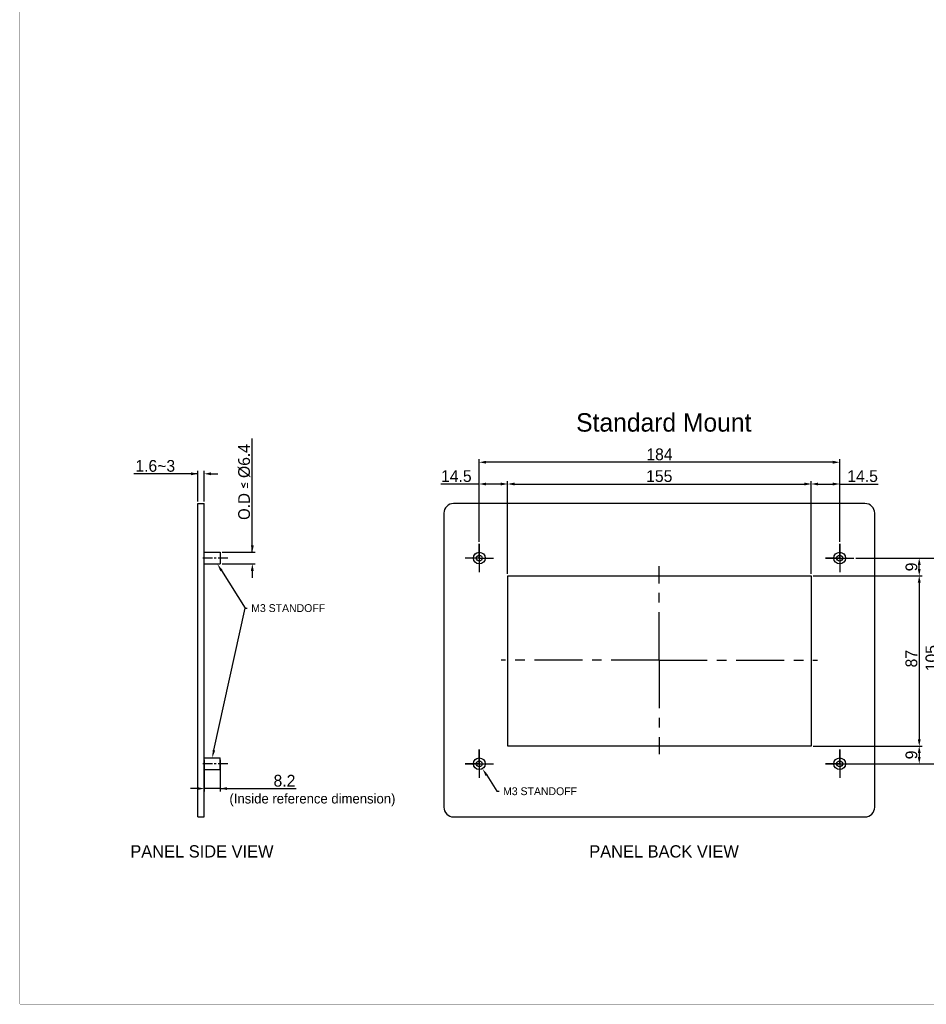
# Model space of a CAD drawing. Header units: millimetres. Extents: x -3986 to -2796, y 1863 to 2704.
# Tile 1 of 27: x -3986 to -3523, y 1863 to 2366. Entities that reach past the tile are written whole.
import ezdxf
from ezdxf import colors
from ezdxf.entities.mleader import LeaderData, LeaderLine
from ezdxf.math import Vec2, Vec3

# ---------------------------------------------------------------- set-up
doc = ezdxf.new("R2010")
doc.units = ezdxf.units.MM
doc.header["$LTSCALE"] = 65.395
doc.header["$PDMODE"] = 3
doc.header["$PDSIZE"] = 8
doc.linetypes.add('CENTER', pattern=[0.6, 0.375, -0.075, 0.075, -0.075])
doc.linetypes.add('CENTERX2', pattern=[101.6, 63.5, -12.7, 12.7, -12.7])
doc.layers.get('0').update_dxf_attribs({"linetype": 'CONTINUOUS'})
doc.layers.get('Defpoints').update_dxf_attribs({"linetype": 'CONTINUOUS'})
for name, color, linetype in [('CASE-RN04W-CENTER', 7, 'CONTINUOUS'), ('CASE-RN07W-CENTER', 7, 'CONTINUOUS'), ('FR_FRAME_USER-CENTER', 7, 'CONTINUOUS'), ('FR_FRAME_USER-SHAPE', 7, 'CONTINUOUS'), ('TOPRN0400WD-CENTER', 7, 'CONTINUOUS')]:
    doc.layers.add(name, color=color, linetype=linetype)
doc.styles.get("Standard").update_dxf_attribs({"font": 'gothic.ttf'})
doc.dimstyles.new('패널컷용', dxfattribs={"dimtxt": 6, "dimasz": 3.5, "dimexe": 1.5, "dimexo": 1, "dimgap": 0.875, "dimtad": 1, "dimdec": 5, "dimdsep": 46, "dimtxsty": 'Standard', "dimblk": '_FILLED', "dimblk1": '_FILLED', "dimblk2": '_FILLED', "dimcen": 0.09, "dimadec": 5, "dimazin": 2, "dimtp": 0.1, "dimtm": 0.1, "dimtfac": 1, "dimtdec": 5, "dimtofl": 0, "dimtmove": 0, "dimatfit": 3, "dimldrblk": '_FILLED', "dimfxl": 1, "dimtolj": 1, "dimarcsym": 0})

# ---------------------------------------------------------------- blocks, each defined once
blk = doc.blocks.new('_FILLED')
at = {"color": 0, "linetype": 'ByBlock'}
blk.add_solid([(0, 0), (-1, 0.21), (-1, -0.21)], dxfattribs=at)
blk = doc.blocks.new('*D375')
at = {"color": 0, "lineweight": -2}
for p, q in [((-3558.81, 2090.8), (-3514.7, 2090.8)), ((-3516.2, 1989.3), (-3516.2, 2087.3)), ((-3558.81, 1985.8), (-3514.7, 1985.8))]:
    blk.add_line(p, q, dxfattribs=at)
at = {"layer": 'Defpoints', "color": 0}
for p in [(-3559.81, 2090.8), (-3516.2, 2090.8), (-3559.81, 1985.8)]:
    blk.add_point(p, dxfattribs=at)
at = {"color": 0, "lineweight": -2, "xscale": 3.5, "yscale": 3.5, "zscale": 3.5}
for p, rotation in [((-3516.2, 2090.8), 90), ((-3516.2, 1985.8), 270)]:
    blk.add_blockref('_FILLED', p, dxfattribs=dict(at, rotation=rotation))
at = {"color": 0, "linetype": 'CENTERX2', "insert": (-3520.19, 2039.72), "char_height": 6, "attachment_point": 5, "rotation": 90}
blk.add_mtext('\\A1;105', dxfattribs=at)
blk = doc.blocks.new('*D378')
at = {"color": 0, "lineweight": -2}
for p, q in [((-3580.56, 1994.8), (-3524.94, 1994.8)), ((-3526.44, 1991.3), (-3526.44, 1989.3)), ((-3573.31, 1985.8), (-3524.94, 1985.8))]:
    blk.add_line(p, q, dxfattribs=at)
at = {"layer": 'Defpoints', "color": 0}
for p in [(-3581.56, 1994.8), (-3574.31, 1985.8), (-3526.44, 1985.8)]:
    blk.add_point(p, dxfattribs=at)
at = {"color": 0, "lineweight": -2, "xscale": 3.5, "yscale": 3.5, "zscale": 3.5}
for p, rotation in [((-3526.44, 1994.8), 90), ((-3526.44, 1985.8), 270)]:
    blk.add_blockref('_FILLED', p, dxfattribs=dict(at, rotation=rotation))
at = {"color": 0, "linetype": 'CENTERX2', "insert": (-3530.42, 1990.3), "char_height": 6, "attachment_point": 5, "rotation": 90}
blk.add_mtext('\\A1;9', dxfattribs=at)
blk = doc.blocks.new('*D377')
at = {"color": 0, "lineweight": -2}
for p, q in [((-3558.81, 2090.8), (-3524.94, 2090.8)), ((-3526.44, 2085.3), (-3526.44, 2087.3)), ((-3580.56, 2081.8), (-3524.94, 2081.8))]:
    blk.add_line(p, q, dxfattribs=at)
at = {"layer": 'Defpoints', "color": 0}
for p in [(-3559.81, 2090.8), (-3526.44, 2090.8), (-3581.56, 2081.8)]:
    blk.add_point(p, dxfattribs=at)
at = {"color": 0, "lineweight": -2, "xscale": 3.5, "yscale": 3.5, "zscale": 3.5}
for p, rotation in [((-3526.44, 2090.8), 90), ((-3526.44, 2081.8), 270)]:
    blk.add_blockref('_FILLED', p, dxfattribs=dict(at, rotation=rotation))
at = {"color": 0, "linetype": 'CENTERX2', "insert": (-3530.42, 2086.3), "char_height": 6, "attachment_point": 5, "rotation": 90}
blk.add_mtext('\\A1;9', dxfattribs=at)
blk = doc.blocks.new('*D376')
at = {"color": 0, "lineweight": -2}
for p, q in [((-3580.56, 2081.8), (-3524.94, 2081.8)), ((-3526.44, 2078.3), (-3526.44, 1998.3)), ((-3580.56, 1994.8), (-3524.94, 1994.8))]:
    blk.add_line(p, q, dxfattribs=at)
at = {"layer": 'Defpoints', "color": 0}
for p in [(-3581.56, 2081.8), (-3581.56, 1994.8), (-3526.44, 1994.8)]:
    blk.add_point(p, dxfattribs=at)
at = {"color": 0, "lineweight": -2, "xscale": 3.5, "yscale": 3.5, "zscale": 3.5}
for p, rotation in [((-3526.44, 2081.8), 90), ((-3526.44, 1994.8), 270)]:
    blk.add_blockref('_FILLED', p, dxfattribs=dict(at, rotation=rotation))
at = {"color": 0, "linetype": 'CENTERX2', "insert": (-3530.42, 2039.46), "char_height": 6, "attachment_point": 5, "rotation": 90}
blk.add_mtext('\\A1;87', dxfattribs=at)
blk = doc.blocks.new('*D373')
at = {"color": 0, "lineweight": -2}
for p, q in [((-3581.56, 2082.8), (-3581.56, 2130.14)), ((-3578.06, 2128.64), (-3570.56, 2128.64)), ((-3567.06, 2099.05), (-3567.06, 2130.14)), ((-3567.06, 2128.64), (-3547.41, 2128.64))]:
    blk.add_line(p, q, dxfattribs=at)
at = {"layer": 'Defpoints', "color": 0}
for p in [(-3567.06, 2128.64), (-3567.06, 2098.05), (-3581.56, 2081.8)]:
    blk.add_point(p, dxfattribs=at)
at = {"color": 0, "lineweight": -2, "xscale": 3.5, "yscale": 3.5, "zscale": 3.5, "rotation": 180}
blk.add_blockref('_FILLED', (-3581.56, 2128.64), dxfattribs=at)
at = {"color": 0, "lineweight": -2, "xscale": 3.5, "yscale": 3.5, "zscale": 3.5}
blk.add_blockref('_FILLED', (-3567.06, 2128.64), dxfattribs=at)
at = {"color": 0, "linetype": 'CENTERX2', "insert": (-3555.36, 2132.64), "char_height": 6, "attachment_point": 5}
blk.add_mtext('\\A1;14.5', dxfattribs=at)
blk = doc.blocks.new('*D374')
at = {"color": 0, "lineweight": -2}
for p, q in [((-3751.06, 2128.64), (-3770.71, 2128.64)), ((-3751.06, 2099.05), (-3751.06, 2130.14)), ((-3740.06, 2128.64), (-3747.56, 2128.64)), ((-3736.56, 2082.8), (-3736.56, 2130.14))]:
    blk.add_line(p, q, dxfattribs=at)
at = {"layer": 'Defpoints', "color": 0}
for p in [(-3751.06, 2128.64), (-3751.06, 2098.05), (-3736.56, 2081.8)]:
    blk.add_point(p, dxfattribs=at)
at = {"color": 0, "lineweight": -2, "xscale": 3.5, "yscale": 3.5, "zscale": 3.5, "rotation": 180}
blk.add_blockref('_FILLED', (-3751.06, 2128.64), dxfattribs=at)
at = {"color": 0, "lineweight": -2, "xscale": 3.5, "yscale": 3.5, "zscale": 3.5}
blk.add_blockref('_FILLED', (-3736.56, 2128.64), dxfattribs=at)
at = {"color": 0, "linetype": 'CENTERX2', "insert": (-3762.76, 2132.64), "char_height": 6, "attachment_point": 5}
blk.add_mtext('\\A1;14.5', dxfattribs=at)
blk = doc.blocks.new('*D381')
at = {"color": 0, "lineweight": -2}
for p, q in [((-3894.67, 2133.86), (-3927.35, 2133.86)), ((-3898.17, 2133.86), (-3901.67, 2133.86)), ((-3894.67, 2119.68), (-3894.67, 2135.36)), ((-3891.47, 2119.68), (-3891.47, 2135.36)), ((-3887.97, 2133.86), (-3884.47, 2133.86))]:
    blk.add_line(p, q, dxfattribs=at)
at = {"layer": 'Defpoints', "color": 0}
for p in [(-3891.47, 2133.86), (-3894.67, 2118.68), (-3891.47, 2118.68)]:
    blk.add_point(p, dxfattribs=at)
at = {"color": 0, "lineweight": -2, "xscale": 3.5, "yscale": 3.5, "zscale": 3.5}
blk.add_blockref('_FILLED', (-3894.67, 2133.86), dxfattribs=at)
at = {"color": 0, "lineweight": -2, "xscale": 3.5, "yscale": 3.5, "zscale": 3.5, "rotation": 180}
blk.add_blockref('_FILLED', (-3891.47, 2133.86), dxfattribs=at)
at = {"color": 0, "linetype": 'CENTERX2', "insert": (-3916.48, 2137.85), "char_height": 6, "attachment_point": 5}
blk.add_mtext('\\A1;1.6~3', dxfattribs=at)
blk = doc.blocks.new('*D380')
at = {"color": 0, "lineweight": -2}
for p, q in [((-3866.92, 2093.8), (-3866.92, 2151.86)), ((-3866.92, 2097.3), (-3866.92, 2100.8)), ((-3882.27, 2093.8), (-3865.42, 2093.8)), ((-3882.27, 2087.8), (-3865.42, 2087.8)), ((-3866.92, 2084.3), (-3866.92, 2080.8))]:
    blk.add_line(p, q, dxfattribs=at)
at = {"layer": 'Defpoints', "color": 0}
for p in [(-3883.27, 2093.8), (-3883.27, 2087.8), (-3866.92, 2087.8)]:
    blk.add_point(p, dxfattribs=at)
at = {"color": 0, "lineweight": -2, "xscale": 3.5, "yscale": 3.5, "zscale": 3.5}
for p, rotation in [((-3866.92, 2093.8), 270), ((-3866.92, 2087.8), 90)]:
    blk.add_blockref('_FILLED', p, dxfattribs=dict(at, rotation=rotation))
at = {"color": 0, "linetype": 'CENTERX2', "insert": (-3871.02, 2129.59), "char_height": 6, "attachment_point": 5, "rotation": 90}
blk.add_mtext('\\A1;{\\f맑은 고딕|b0|i0|c129|p50;O.D ≤ }%%c{\\f맑은 고딕|b0|i0|c129|p50;6.4}', dxfattribs=at)
blk = doc.blocks.new('*D379')
at = {"color": 0, "lineweight": -2}
for p, q in [((-3891.47, 1987.8), (-3891.47, 1971.63)), ((-3883.27, 1987.8), (-3883.27, 1971.63)), ((-3894.97, 1973.13), (-3898.47, 1973.13)), ((-3883.27, 1973.13), (-3844.59, 1973.13)), ((-3879.77, 1973.13), (-3876.27, 1973.13))]:
    blk.add_line(p, q, dxfattribs=at)
at = {"layer": 'Defpoints', "color": 0}
for p in [(-3891.47, 1988.8), (-3883.27, 1988.8), (-3891.47, 1973.13)]:
    blk.add_point(p, dxfattribs=at)
at = {"color": 0, "lineweight": -2, "xscale": 3.5, "yscale": 3.5, "zscale": 3.5}
blk.add_blockref('_FILLED', (-3891.47, 1973.13), dxfattribs=at)
at = {"color": 0, "lineweight": -2, "xscale": 3.5, "yscale": 3.5, "zscale": 3.5, "rotation": 180}
blk.add_blockref('_FILLED', (-3883.27, 1973.13), dxfattribs=at)
at = {"color": 0, "linetype": 'CENTERX2', "insert": (-3850.51, 1977.11), "char_height": 6, "attachment_point": 5}
blk.add_mtext('\\A1;8.2', dxfattribs=at)
blk = doc.blocks.new('*D372')
at = {"color": 0, "lineweight": -2}
for p, q in [((-3736.56, 2082.8), (-3736.56, 2130.14)), ((-3733.06, 2128.64), (-3585.06, 2128.64)), ((-3581.56, 2082.8), (-3581.56, 2130.14))]:
    blk.add_line(p, q, dxfattribs=at)
at = {"layer": 'Defpoints', "color": 0}
for p in [(-3581.56, 2128.64), (-3736.56, 2081.8), (-3581.56, 2081.8)]:
    blk.add_point(p, dxfattribs=at)
at = {"color": 0, "lineweight": -2, "xscale": 3.5, "yscale": 3.5, "zscale": 3.5, "rotation": 180}
blk.add_blockref('_FILLED', (-3736.56, 2128.64), dxfattribs=at)
at = {"color": 0, "lineweight": -2, "xscale": 3.5, "yscale": 3.5, "zscale": 3.5}
blk.add_blockref('_FILLED', (-3581.56, 2128.64), dxfattribs=at)
at = {"color": 0, "linetype": 'CENTERX2', "insert": (-3659.16, 2132.64), "char_height": 6, "attachment_point": 5}
blk.add_mtext('\\A1;155', dxfattribs=at)
blk = doc.blocks.new('*D371')
at = {"color": 0, "lineweight": -2}
for p, q in [((-3751.06, 2099.05), (-3751.06, 2141.25)), ((-3570.56, 2139.75), (-3747.56, 2139.75)), ((-3567.06, 2099.05), (-3567.06, 2141.25))]:
    blk.add_line(p, q, dxfattribs=at)
at = {"layer": 'Defpoints', "color": 0}
for p in [(-3751.06, 2139.75), (-3751.06, 2098.05), (-3567.06, 2098.05)]:
    blk.add_point(p, dxfattribs=at)
at = {"color": 0, "lineweight": -2, "xscale": 3.5, "yscale": 3.5, "zscale": 3.5, "rotation": 180}
blk.add_blockref('_FILLED', (-3751.06, 2139.75), dxfattribs=at)
at = {"color": 0, "lineweight": -2, "xscale": 3.5, "yscale": 3.5, "zscale": 3.5}
blk.add_blockref('_FILLED', (-3567.06, 2139.75), dxfattribs=at)
at = {"color": 0, "linetype": 'CENTERX2', "insert": (-3659.06, 2143.74), "char_height": 6, "attachment_point": 5}
blk.add_mtext('\\A1;184', dxfattribs=at)

msp = doc.modelspace()

# ---------------------------------------------------------------- linework, layer by layer
for p, q in [((-3883.265389, 2093.80126), (-3883.265389, 2087.80126)), ((-3883.265389, 1982.80126), (-3883.265389, 1988.80126)), ((-3883.265389, 1973.134282), (-3891.465389, 1973.134282))]:
    msp.add_line(p, q)
at = {"color": 7, "linetype": 'Continuous', "const_width": 0.2}
for points in [[(-3985.574478, 1863.079245), (-3985.574478, 2704.079245)], [(-3985.574478, 1863.079245), (-2796.574478, 1863.079245)]]:
    msp.add_lwpolyline(points, dxfattribs=at)
for centre, radius in [((-3751.056557, 2090.80126), 3), ((-3751.056557, 2090.80126), 1.5), ((-3567.056557, 2090.80126), 3), ((-3567.056557, 2090.80126), 1.5), ((-3751.056557, 1985.80126), 3), ((-3751.056557, 1985.80126), 1.5), ((-3567.056557, 1985.80126), 3), ((-3567.056557, 1985.80126), 1.5)]:
    msp.add_circle(centre, radius)
at = {"layer": 'CASE-RN04W-CENTER', "linetype": 'CENTER'}
for p, q in [((-3751.056557, 2098.05126), (-3751.056557, 2083.55126)), ((-3567.056557, 2098.05126), (-3567.056557, 2083.55126)), ((-3574.306557, 2090.80126), (-3559.806557, 2090.80126)), ((-3751.056557, 1993.05126), (-3751.056557, 1978.55126)), ((-3567.056557, 1993.05126), (-3567.056557, 1978.55126)), ((-3758.306557, 1985.80126), (-3743.806557, 1985.80126)), ((-3574.306557, 1985.80126), (-3559.806557, 1985.80126))]:
    msp.add_line(p, q, dxfattribs=at)
at = {"layer": 'CASE-RN07W-CENTER', "linetype": 'CENTER', "ltscale": 0.2}
for p, q in [((-3879.450611, 2090.80126), (-3892.250611, 2090.80126)), ((-3879.450611, 1985.80126), (-3892.250611, 1985.80126))]:
    msp.add_line(p, q, dxfattribs=at)
at = {"layer": 'FR_FRAME_USER-CENTER', "linetype": 'CENTER'}
for p, q in [((-3751.056557, 2090.80126), (-3751.056557, 2098.05126)), ((-3567.056557, 2090.80126), (-3567.056557, 2098.05126)), ((-3751.056557, 2090.80126), (-3758.306557, 2090.80126)), ((-3751.056557, 2090.80126), (-3743.806557, 2090.80126)), ((-3751.056557, 2090.80126), (-3751.056557, 2083.55126)), ((-3567.056557, 2090.80126), (-3574.306557, 2090.80126)), ((-3567.056557, 2090.80126), (-3559.806557, 2090.80126)), ((-3567.056557, 2090.80126), (-3567.056557, 2083.55126)), ((-3751.056557, 1985.80126), (-3751.056557, 1993.05126)), ((-3567.056557, 1985.80126), (-3567.056557, 1993.05126)), ((-3751.056557, 1985.80126), (-3758.306557, 1985.80126)), ((-3751.056557, 1985.80126), (-3743.806557, 1985.80126)), ((-3751.056557, 1985.80126), (-3751.056557, 1978.55126)), ((-3567.056557, 1985.80126), (-3574.306557, 1985.80126)), ((-3567.056557, 1985.80126), (-3567.056557, 1978.55126)), ((-3567.056557, 1985.80126), (-3559.806557, 1985.80126))]:
    msp.add_line(p, q, dxfattribs=at)
at = {"layer": 'FR_FRAME_USER-SHAPE', "color": 7, "linetype": 'Continuous'}
for p, q in [((-3894.665389, 2118.68126), (-3891.465389, 2118.68126)), ((-3894.665389, 1958.68126), (-3894.665389, 2118.68126)), ((-3891.465389, 1958.68126), (-3891.465389, 2118.68126)), ((-3554.156557, 2118.68126), (-3764.156557, 2118.68126)), ((-3769.156557, 2113.68126), (-3769.156557, 1963.68126)), ((-3549.156557, 1963.68126), (-3549.156557, 2113.68126)), ((-3891.465389, 2093.80126), (-3883.265389, 2093.80126)), ((-3891.465389, 2087.80126), (-3883.265389, 2087.80126)), ((-3891.465389, 1988.80126), (-3883.265389, 1988.80126)), ((-3891.465389, 1982.80126), (-3883.265389, 1982.80126)), ((-3894.665389, 1958.68126), (-3891.465389, 1958.68126)), ((-3764.156557, 1958.68126), (-3554.156557, 1958.68126))]:
    msp.add_line(p, q, dxfattribs=at)
at = {"layer": 'FR_FRAME_USER-SHAPE', "linetype": 'Continuous'}
for p, q in [((-3736.556557, 1994.80126), (-3736.556557, 2081.80126)), ((-3736.556557, 2081.80126), (-3581.556557, 2081.80126)), ((-3581.556557, 2081.80126), (-3581.556557, 1994.80126)), ((-3581.556557, 1994.80126), (-3736.556557, 1994.80126))]:
    msp.add_line(p, q, dxfattribs=at)
at = {"layer": 'FR_FRAME_USER-SHAPE', "color": 7, "linetype": 'Continuous'}
for centre, start, end in [((-3764.156557, 2113.68126), 90, 180), ((-3554.156557, 2113.68126), 0, 90), ((-3764.156557, 1963.68126), 180, 270), ((-3554.156557, 1963.68126), 270, 0)]:
    msp.add_arc(centre, 5, start, end, dxfattribs=at)
at = {"layer": 'TOPRN0400WD-CENTER', "linetype": 'CENTER'}
for q in [(-3659.156557, 2086.68126), (-3739.906557, 2038.68126), (-3659.156557, 1990.68126), (-3578.406557, 2038.68126)]:
    msp.add_line((-3659.156557, 2038.68126), q, dxfattribs=at)

# ---------------------------------------------------------------- texts
for s, height, p in [('Standard Mount', 9.40021856, (-3701.585184, 2155.383828)), ('(Inside reference dimension)', 5, (-3878.596256, 1965.51903)), ('PANEL SIDE VIEW', 6.26681237, (-3929.197817, 1937.937855)), ('PANEL BACK VIEW', 6.26681237, (-3694.907757, 1937.937855))]:
    msp.add_text(s, height=height).set_placement(p)

# ---------------------------------------------------------------- dimensions: what is measured, and where the dimension line sits
dim = msp.add_linear_dim(base=(-3866.918637, 2087.80126), p1=(-3883.265389, 2093.80126), p2=(-3883.265389, 2087.80126), angle=90, text='{\\f맑은 고딕|b0|i0|c129|p50;O.D ≤ }%%c{\\f맑은 고딕|b0|i0|c129|p50;6.4}', dimstyle='패널컷용', override={"dimtxt": 6, "dimtxsty": 'Standard'})
dim.commit()
dim.dimension.update_dxf_attribs({"geometry": '*D380', "text_midpoint": (-3866.918637, 2129.591155), "dimtype": 160})
for base, p1, p2, picture, middle in [((-3751.056557, 2139.746112), (-3567.056557, 2098.05126), (-3751.056557, 2098.05126), '*D371', (-3659.056557, 2139.746112)), ((-3751.056557, 2128.644721), (-3736.556557, 2081.80126), (-3751.056557, 2098.05126), '*D374', (-3762.755147, 2128.644721)), ((-3581.556557, 2128.644721), (-3736.556557, 2081.80126), (-3581.556557, 2081.80126), '*D372', (-3659.156557, 2128.644721)), ((-3567.056557, 2128.644721), (-3581.556557, 2081.80126), (-3567.056557, 2098.05126), '*D373', (-3555.357968, 2128.644721))]:
    dim = msp.add_linear_dim(base=base, p1=p1, p2=p2, dimstyle='패널컷용')
    dim.commit()
    dim.dimension.update_dxf_attribs({"geometry": picture, "text_midpoint": middle, "dimtype": 160})
dim = msp.add_linear_dim(base=(-3891.465389, 2133.860482), p1=(-3894.665389, 2118.68126), p2=(-3891.465389, 2118.68126), text='1.6~3', dimstyle='패널컷용', override={"dimtxt": 6, "dimtxsty": 'Standard'})
dim.commit()
dim.dimension.update_dxf_attribs({"geometry": '*D381', "text_midpoint": (-3916.484696, 2133.860482), "dimtype": 160})
dim = msp.add_linear_dim(base=(-3526.441675, 2090.80126), p1=(-3581.556557, 2081.80126), p2=(-3559.806557, 2090.80126), angle=90, dimstyle='패널컷용')
dim.commit()
dim.dimension.update_dxf_attribs({"geometry": '*D377', "text_midpoint": (-3530.416539, 2086.30126)})
for base, p1, p2, picture, middle in [((-3516.199758, 2090.80126), (-3559.806557, 1985.80126), (-3559.806557, 2090.80126), '*D375', (-3516.199758, 2039.715746)), ((-3526.441675, 1994.80126), (-3581.556557, 2081.80126), (-3581.556557, 1994.80126), '*D376', (-3526.441675, 2039.462851)), ((-3526.441675, 1985.80126), (-3581.556557, 1994.80126), (-3574.306557, 1985.80126), '*D378', (-3526.441675, 1990.30126))]:
    dim = msp.add_linear_dim(base=base, p1=p1, p2=p2, angle=90, dimstyle='패널컷용')
    dim.commit()
    dim.dimension.update_dxf_attribs({"geometry": picture, "text_midpoint": middle, "dimtype": 160})
dim = msp.add_linear_dim(base=(-3891.465389, 1973.134282), p1=(-3883.265389, 1988.80126), p2=(-3891.465389, 1988.80126), dimstyle='패널컷용', override={"dimtxt": 6, "dimtxsty": 'Standard'})
dim.commit()
dim.dimension.update_dxf_attribs({"geometry": '*D379', "text_midpoint": (-3850.510508, 1973.134282), "dimtype": 160})

# ---------------------------------------------------------------- leaders
ml = msp.add_multileader_mtext('Standard')
ml.set_content('M3 STANDOFF ')
ml.set_leader_properties()
ml.build(insert=Vec2(0, 0))
ml.multileader.update_dxf_attribs({"text_right_attachment_type": 6})
ctx = ml.context
ctx.base_point, ctx.plane_origin = Vec3(-3869.483258, 2065.237193), Vec3(-1533.57971, 1225.429019)
ctx.right_attachment = 6
notes = []
notes.append((ctx, [(0, (1, 1, 0), (-3870.626923, 2065.253531), (1, 0), 1.143666, [(0, [(-3884.785599, 2087.806252)], 0, [])])]))
ctx.mtext.insert, ctx.mtext.defined_height = Vec3(-3867.483258, 2067.287499), 5.380435
at = {"color": 7}
ml = msp.add_multileader_mtext('Standard', dxfattribs=at)
ml.set_content(' ')
ml.set_leader_properties()
ml.build(insert=Vec2(0, 0))
ml.multileader.update_dxf_attribs({"text_right_attachment_type": 6, "dogleg_length": 0.36})
ctx = ml.context
ctx.base_point, ctx.plane_origin = Vec3(-3870.266923, 2065.237193), Vec3(-3956.541519, 1885.930172)
ctx.right_attachment = 6
notes.append((ctx, [(0, (1, 1, 0), (-3870.626923, 2065.237193), (1, 0), 0.36, [(0, [(-3887.365389, 1988.80126)], 0, [])])]))
ctx.mtext.insert, ctx.mtext.defined_height = Vec3(-3868.266923, 2067.237193), 4
ml = msp.add_multileader_mtext('Standard')
ml.set_content('M3 STANDOFF ')
ml.set_leader_properties()
ml.build(insert=Vec2(0, 0))
ml.multileader.update_dxf_attribs({"text_right_attachment_type": 6})
ctx = ml.context
ctx.base_point, ctx.plane_origin = Vec3(-3740.890829, 1971.72906), Vec3(-1367.119781, 1143.78605)
ctx.right_attachment = 6
notes.append((ctx, [(0, (1, 1, 0), (-3742.034494, 1971.745398), (1, 0), 1.143666, [(0, [(-3749.42567, 1983.283284)], 0, [])])]))
ctx.mtext.insert, ctx.mtext.defined_height = Vec3(-3738.890829, 1973.779366), 5.380435
for ctx, leaders in notes:
    for number, flags, end, landing, length, lines in leaders:
        leader = LeaderData()
        leader.index, (leader.has_last_leader_line, leader.has_dogleg_vector, leader.attachment_direction) = number, flags
        leader.last_leader_point, leader.dogleg_vector, leader.dogleg_length = Vec3(end), Vec3(landing), length
        for number, points, colour, breaks in lines:
            line = LeaderLine()
            line.index, line.vertices, line.color, line.breaks = number, Vec3.list(points), colors.encode_raw_color(colour), breaks
            leader.lines.append(line)
        ctx.leaders.append(leader)

doc.saveas('drawing.dxf')
